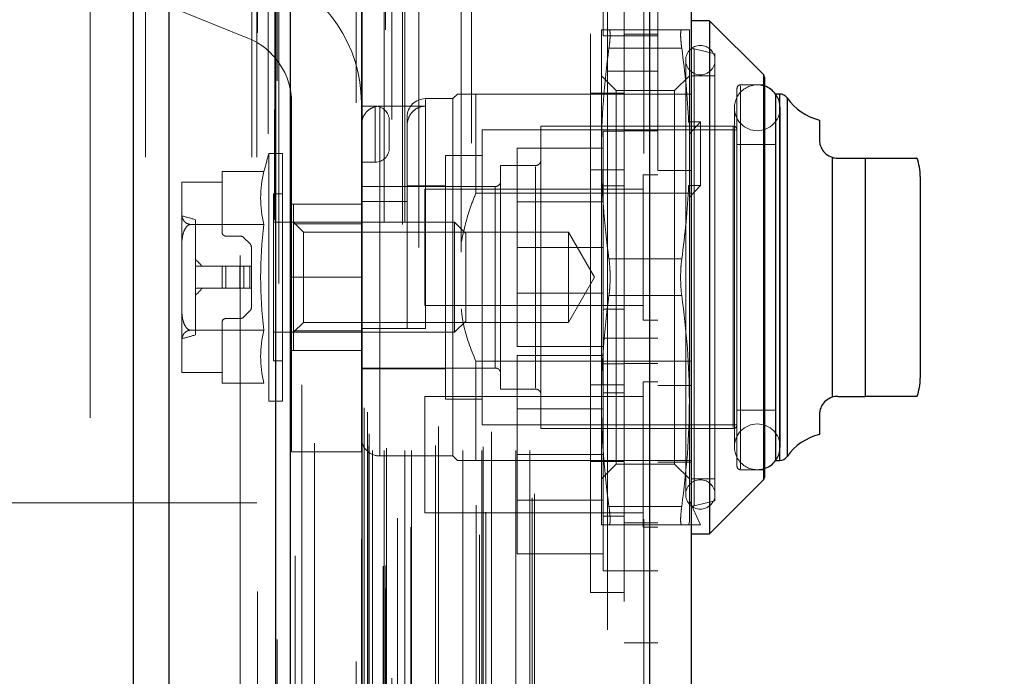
# Model space of a CAD drawing. Header units: inches. Extents: x 0.2 to 10.8, y 0.2 to 8.2.
# Tile 37 of 98: x 1.941 to 2.118, y 4.883 to 5.001. Entities that reach past the tile are written whole.
import ezdxf

# ---------------------------------------------------------------- set-up
doc = ezdxf.new("R2010")
doc.units = ezdxf.units.IN
doc.header["$MEASUREMENT"] = 0
doc.linetypes.add('HIDDEN', pattern=[0.07500000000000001, 0.05, -0.025])
doc.layers.add('DIMENSIONS', color=140, linetype='Continuous')
doc.layers.add('SLD-0', color=179, linetype='Continuous')
doc.styles.add('SLDTEXTSTYLE0', font='TXT', dxfattribs={"width": 0.7})
doc.dimstyles.new('SLDDIMSTYLE1', dxfattribs={"dimtxt": 0.0849609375, "dimasz": 0.13, "dimexe": 0, "dimexo": 0.0625, "dimgap": 0.021240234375, "dimtad": 0, "dimtih": 1, "dimtoh": 1, "dimlfac": 12, "dimrnd": 1e-09, "dimzin": 12, "dimdsep": 46, "dimtxsty": 'SLDTEXTSTYLE0', "dimsah": 1, "dimcen": 0.09, "dimadec": 0, "dimazin": 3, "dimtfac": 1, "dimtmove": 0, "dimatfit": 0, "dimfxl": 0, "dimfrac": 2, "dimtolj": 1, "dimtzin": 12, "dimarcsym": 0})

# ---------------------------------------------------------------- blocks, each defined once
blk = doc.blocks.new('_D_10')
at = {"layer": 'DIMENSIONS'}
for p, q in [((1.837879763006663, 4.881806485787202), (1.83787976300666, 5.745086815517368)), ((1.989713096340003, 5.161379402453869), (1.989713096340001, 5.745086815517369)), ((1.261862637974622, 5.620086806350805), (1.233332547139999, 5.620086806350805)), ((1.233332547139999, 5.620086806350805), (1.233332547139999, 5.485055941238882)), ((1.514331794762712, 5.620086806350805), (1.542861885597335, 5.620086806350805)), ((1.542861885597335, 5.620086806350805), (1.542861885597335, 5.485055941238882)), ((1.837879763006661, 5.620086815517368), (1.629455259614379, 5.620086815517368)), ((1.989713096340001, 5.620086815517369), (2.239713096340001, 5.620086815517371)), ((1.233332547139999, 5.485055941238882), (1.261862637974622, 5.485055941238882)), ((1.542861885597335, 5.485055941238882), (1.514331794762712, 5.485055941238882))]:
    blk.add_line(p, q, dxfattribs=at)
for points in [[(1.837879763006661, 5.620086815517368), (1.707879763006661, 5.640086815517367), (1.707879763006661, 5.600086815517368)], [(1.989713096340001, 5.620086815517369), (2.119713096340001, 5.60008681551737), (2.119713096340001, 5.640086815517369)]]:
    blk.add_solid(points, dxfattribs=at)
at = {"layer": 'DIMENSIONS', "char_height": 0.08333333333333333, "attachment_point": 1, "style": 'SLDTEXTSTYLE0'}
for s, insert in [('1.82', (1.261862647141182, 5.746529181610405)), ('46.3', (1.261862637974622, 5.592478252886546))]:
    blk.add_mtext(s, dxfattribs=dict(at, insert=insert))

msp = doc.modelspace()

# ---------------------------------------------------------------- linework, layer by layer
at = {"layer": 'SLD-0', "linetype": 'Continuous', "lineweight": 25}
for p, q in [((1.96163712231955, 3.175962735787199), (1.96163712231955, 5.121792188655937)), ((1.968001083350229, 3.175962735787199), (1.968001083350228, 5.120611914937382)), ((1.987077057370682, 3.175962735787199), (1.987077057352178, 5.111638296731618)), ((1.989713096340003, 3.175962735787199), (1.989713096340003, 5.111379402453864)), ((2.002516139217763, 5.0856752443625), (2.002516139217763, 3.202067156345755)), ((2.054037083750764, 5.076590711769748), (2.054037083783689, 3.211151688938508)), ((2.061474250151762, 5.073645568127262), (2.061474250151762, 3.214096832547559)), ((2.064755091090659, 5.000383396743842), (2.061474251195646, 5.000383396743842)), ((2.074405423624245, 4.990733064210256), (2.064755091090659, 5.000383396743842)), ((2.064755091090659, 5.000383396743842), (2.064755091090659, 4.908519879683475)), ((2.074405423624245, 4.990733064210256), (2.074405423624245, 4.918170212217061)), ((2.074597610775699, 4.990269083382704), (2.074597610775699, 4.918634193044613)), ((2.076566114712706, 4.98726003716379), (2.076566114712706, 4.921643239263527)), ((2.077306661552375, 4.98726003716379), (2.076595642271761, 4.98726003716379)), ((2.077306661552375, 4.98726003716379), (2.077306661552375, 4.921643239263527)), ((2.078652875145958, 4.98655700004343), (2.078652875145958, 4.922346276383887)), ((2.084440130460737, 4.982608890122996), (2.084440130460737, 4.979057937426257)), ((2.086730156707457, 4.975930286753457), (2.086730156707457, 4.93297298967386)), ((2.087720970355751, 4.975777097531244), (2.092642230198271, 4.975777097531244)), ((2.092642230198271, 4.975777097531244), (2.092642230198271, 4.933126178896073)), ((2.10248474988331, 4.97249625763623), (2.10248474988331, 4.936407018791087)), ((2.087720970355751, 4.933126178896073), (2.092642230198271, 4.933126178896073)), ((2.084440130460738, 4.92984533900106), (2.084440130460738, 4.926294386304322)), ((2.076595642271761, 4.921643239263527), (2.077306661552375, 4.921643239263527)), ((2.064755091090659, 4.908519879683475), (2.074405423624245, 4.918170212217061)), ((2.061474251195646, 4.908519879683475), (2.064755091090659, 4.908519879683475))]:
    msp.add_line(p, q, dxfattribs=at)
at = {"layer": 'SLD-0', "linetype": 'HIDDEN', "lineweight": 18}
for p, q in [((1.96163712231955, 5.121792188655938), (1.96163712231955, 3.175962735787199)), ((1.96163712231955, 5.121792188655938), (1.96163712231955, 3.175962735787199)), ((1.96163712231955, 3.175962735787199), (1.96163712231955, 5.121792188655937)), ((1.96375844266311, 3.175962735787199), (1.96375844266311, 5.120611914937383)), ((1.96375844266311, 3.175962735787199), (1.96375844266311, 5.120611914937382)), ((1.968001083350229, 3.175962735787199), (1.968001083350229, 5.120611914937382)), ((1.982834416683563, 3.175962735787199), (1.982834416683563, 5.111638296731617)), ((1.982834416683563, 3.175962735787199), (1.982834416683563, 5.111638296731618)), ((1.983713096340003, 3.175962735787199), (1.983713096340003, 5.111379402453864)), ((1.987077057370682, 3.175962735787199), (1.987077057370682, 5.111638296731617)), ((1.98733128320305, 3.189596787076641), (1.98733128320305, 5.098145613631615)), ((2.006741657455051, 3.198733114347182), (2.006741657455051, 5.089009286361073)), ((2.006741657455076, 3.198733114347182), (2.006741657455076, 5.089009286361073)), ((2.001474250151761, 5.0856752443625), (2.001474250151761, 3.202067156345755)), ((2.00631636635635, 3.202737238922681), (2.00631636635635, 5.085005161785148)), ((2.006825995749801, 3.20282710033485), (2.006825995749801, 5.08491530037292)), ((1.990586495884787, 3.204555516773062), (1.990586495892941, 5.083191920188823)), ((1.990586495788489, 3.204563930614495), (1.990586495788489, 5.083190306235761)), ((2.008879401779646, 3.20380176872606), (2.008879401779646, 5.083940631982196)), ((2.007887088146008, 5.082694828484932), (2.007887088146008, 3.205018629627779)), ((2.002413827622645, 5.079981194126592), (2.002413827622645, 3.207761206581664)), ((2.002440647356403, 3.207551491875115), (2.002440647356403, 5.08019090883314)), ((2.023553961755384, 3.208365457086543), (2.023553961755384, 5.079376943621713)), ((2.002892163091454, 3.208515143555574), (2.002892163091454, 5.079227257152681)), ((2.002892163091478, 3.208515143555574), (2.002892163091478, 5.079227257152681)), ((2.011277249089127, 3.209706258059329), (2.011277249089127, 5.078038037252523)), ((2.022122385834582, 5.078452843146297), (2.022122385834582, 3.209293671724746)), ((2.008910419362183, 3.211348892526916), (2.008910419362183, 5.076393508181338)), ((2.052995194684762, 5.076590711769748), (2.052995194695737, 3.211151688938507)), ((2.052995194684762, 3.211151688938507), (2.052995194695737, 5.076590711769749)), ((2.054037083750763, 3.211151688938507), (2.054037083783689, 5.076590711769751)), ((2.022969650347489, 3.213667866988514), (2.022969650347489, 5.074074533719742)), ((2.024734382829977, 3.212398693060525), (2.024734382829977, 5.075347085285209)), ((2.032986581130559, 3.214970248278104), (2.032986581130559, 5.072772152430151)), ((2.055474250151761, 5.073645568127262), (2.055474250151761, 3.21409683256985)), ((1.994023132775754, 3.215828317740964), (1.994023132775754, 5.071889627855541)), ((2.033419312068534, 3.215700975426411), (2.033419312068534, 5.072041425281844)), ((2.003563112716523, 3.224251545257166), (2.003563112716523, 5.063490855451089)), ((2.003563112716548, 3.224251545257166), (2.003563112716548, 5.063490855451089)), ((2.004406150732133, 3.223418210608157), (2.004406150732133, 5.064324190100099)), ((2.004406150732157, 3.223418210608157), (2.004406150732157, 5.064324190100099)), ((2.00647977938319, 5.064324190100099), (2.00647977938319, 3.223418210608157)), ((2.006479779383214, 3.223418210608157), (2.006479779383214, 5.064324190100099)), ((2.006896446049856, 3.223834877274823), (2.006896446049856, 5.063907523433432)), ((2.009813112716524, 5.063907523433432), (2.009813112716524, 3.223834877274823)), ((2.01022977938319, 3.223418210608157), (2.01022977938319, 5.064324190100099)), ((2.010229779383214, 5.064324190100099), (2.010229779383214, 3.223418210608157)), ((2.011402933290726, 3.223418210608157), (2.011402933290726, 5.064324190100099)), ((2.015701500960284, 3.224334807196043), (2.015701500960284, 5.06344901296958)), ((2.020573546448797, 3.223418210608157), (2.020573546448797, 5.064324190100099)), ((2.024018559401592, 3.223418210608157), (2.024018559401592, 5.064324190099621)), ((2.024230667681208, 3.224082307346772), (2.024230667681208, 5.06366303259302)), ((2.030053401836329, 3.223418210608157), (2.030053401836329, 5.064324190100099)), ((2.0325859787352, 3.223418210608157), (2.0325859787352, 5.064324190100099)), ((2.032585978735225, 3.223418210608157), (2.032585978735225, 5.064324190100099)), ((2.00380758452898, 3.226412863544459), (2.00380758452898, 5.061329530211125)), ((2.016248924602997, 3.227713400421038), (2.016248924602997, 5.060029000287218)), ((2.016248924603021, 3.227713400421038), (2.016248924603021, 5.060029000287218)), ((2.02574515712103, 3.226784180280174), (2.02574515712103, 5.060958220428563)), ((2.046474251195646, 4.991329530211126), (2.046474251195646, 5.061329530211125)), ((2.012693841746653, 5.059758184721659), (2.012693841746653, 3.227969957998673)), ((2.020304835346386, 5.058928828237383), (2.020304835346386, 3.228814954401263)), ((2.002945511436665, 3.231104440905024), (2.002945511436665, 5.056637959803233)), ((2.002945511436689, 3.231104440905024), (2.002945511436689, 5.056637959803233)), ((2.00349272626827, 3.23033139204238), (2.00349272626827, 5.057411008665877)), ((2.003492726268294, 3.23033139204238), (2.003492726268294, 5.057411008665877)), ((1.987619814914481, 5.053326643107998), (1.987619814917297, 3.234429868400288)), ((1.991753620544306, 3.235194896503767), (1.991753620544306, 5.052547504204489)), ((2.049474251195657, 5.045260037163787), (2.049474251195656, 4.991329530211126)), ((2.04572425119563, 5.039343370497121), (2.04572425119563, 4.997676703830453)), ((1.95387976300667, 5.029296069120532), (1.95387976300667, 4.712087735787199)), ((1.980713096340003, 3.258379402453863), (1.980713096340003, 5.029296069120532)), ((1.980713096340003, 3.258379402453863), (1.980713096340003, 5.029296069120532)), ((1.980713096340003, 3.258379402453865), (1.980713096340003, 5.029296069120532)), ((1.980713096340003, 3.258379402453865), (1.980713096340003, 5.029296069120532)), ((2.043474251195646, 4.898034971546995), (2.043474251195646, 5.010868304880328)), ((1.959712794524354, 5.006344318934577), (1.982105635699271, 4.997288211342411)), ((2.045398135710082, 4.998742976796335), (2.045398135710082, 4.976597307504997)), ((2.059788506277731, 4.998742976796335), (2.046755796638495, 4.998742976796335)), ((2.061146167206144, 4.998742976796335), (2.061146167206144, 4.982035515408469)), ((2.04572425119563, 4.997676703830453), (2.04947425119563, 4.997676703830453)), ((2.055474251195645, 4.998010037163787), (2.049474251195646, 4.998010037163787)), ((2.049474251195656, 4.997676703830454), (2.055474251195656, 4.997676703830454)), ((2.059788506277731, 4.995462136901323), (2.046755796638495, 4.995462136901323)), ((2.059788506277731, 4.995462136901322), (2.046755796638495, 4.995462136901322)), ((2.065739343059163, 4.994477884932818), (2.061982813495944, 4.995345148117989)), ((2.061982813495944, 4.913594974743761), (2.061982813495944, 4.995308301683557)), ((2.060489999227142, 4.993329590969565), (2.060489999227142, 4.915573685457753)), ((2.065739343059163, 4.994477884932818), (2.065739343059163, 4.914425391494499)), ((2.046474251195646, 3.296412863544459), (2.046474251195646, 4.991329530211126)), ((2.046474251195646, 4.991329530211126), (2.055474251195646, 4.991329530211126)), ((2.046474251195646, 3.296412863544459), (2.046474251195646, 4.991329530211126)), ((2.046474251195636, 4.991329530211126), (2.046474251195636, 3.296412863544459)), ((2.046474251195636, 4.991329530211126), (2.046474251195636, 3.296412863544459)), ((2.049474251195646, 3.296412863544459), (2.049474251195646, 4.991329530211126)), ((2.048062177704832, 4.987876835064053), (2.045398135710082, 4.990540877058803)), ((2.061146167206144, 4.990540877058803), (2.058482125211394, 4.987876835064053)), ((2.065739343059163, 4.990540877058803), (2.061474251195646, 4.990540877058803)), ((2.074405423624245, 4.954451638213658), (2.074405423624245, 4.990733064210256)), ((2.048062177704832, 4.987876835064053), (2.048062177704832, 4.971164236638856)), ((2.058482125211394, 4.987876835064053), (2.048062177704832, 4.987876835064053)), ((2.058482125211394, 4.987876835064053), (2.058482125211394, 4.971164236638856)), ((2.069676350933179, 4.988244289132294), (2.069676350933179, 4.920658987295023)), ((2.074597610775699, 4.988900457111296), (2.070332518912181, 4.988900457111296)), ((2.070332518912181, 4.920149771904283), (2.070332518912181, 4.988753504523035)), ((2.018823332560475, 4.986439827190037), (2.013902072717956, 4.986439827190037)), ((2.013902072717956, 4.945265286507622), (2.013902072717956, 4.98629400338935)), ((2.019643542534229, 4.98726003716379), (2.018823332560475, 4.986439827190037)), ((2.018823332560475, 4.986439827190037), (2.018823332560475, 4.922463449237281)), ((2.022924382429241, 4.98726003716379), (2.022924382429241, 4.969486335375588)), ((2.022924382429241, 4.98726003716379), (2.055474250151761, 4.98726003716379)), ((2.043474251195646, 4.987409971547), (2.049474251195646, 4.987409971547)), ((2.055474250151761, 4.987260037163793), (2.061474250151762, 4.987260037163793)), ((2.076595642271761, 4.98726003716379), (2.076566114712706, 4.98726003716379)), ((2.077306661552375, 4.954451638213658), (2.077306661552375, 4.98726003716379)), ((2.078652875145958, 4.954451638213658), (2.078652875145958, 4.98655700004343)), ((1.98991913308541, 4.985699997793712), (1.98991913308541, 4.954449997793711)), ((2.002419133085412, 4.954449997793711), (2.00241913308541, 4.985699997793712)), ((2.004919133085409, 4.985074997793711), (2.00241913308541, 4.985074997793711)), ((2.004919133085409, 4.975074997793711), (2.004919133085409, 4.985074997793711)), ((2.004919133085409, 4.985074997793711), (2.004919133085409, 4.975074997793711)), ((2.005699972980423, 4.98509238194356), (2.005699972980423, 4.92261411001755)), ((2.005699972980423, 4.98509238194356), (2.013902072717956, 4.98509238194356)), ((2.069213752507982, 4.98479940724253), (2.069213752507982, 4.924103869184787)), ((2.077415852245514, 4.924103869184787), (2.077415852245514, 4.98479940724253)), ((2.00741913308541, 4.977574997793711), (2.00741913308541, 4.982574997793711)), ((2.010621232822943, 4.983158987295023), (2.010621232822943, 4.981649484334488)), ((2.010621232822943, 4.981649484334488), (2.010621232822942, 4.968042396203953)), ((2.024072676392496, 4.980862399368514), (2.024072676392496, 4.928040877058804)), ((2.069676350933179, 4.980862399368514), (2.024072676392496, 4.980862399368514)), ((2.034571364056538, 4.981518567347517), (2.034571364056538, 4.9273847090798)), ((2.069020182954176, 4.981518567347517), (2.034571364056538, 4.981518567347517)), ((2.045724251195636, 4.980635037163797), (2.045724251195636, 4.959801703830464)), ((2.049474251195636, 4.980635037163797), (2.045724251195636, 4.980635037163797)), ((2.055474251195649, 4.980676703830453), (2.049474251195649, 4.980676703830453)), ((2.063114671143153, 4.982279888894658), (2.061016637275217, 4.982279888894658)), ((2.061016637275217, 4.982279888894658), (2.061146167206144, 4.982035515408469)), ((2.061146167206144, 4.980147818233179), (2.063114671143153, 4.982279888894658)), ((2.061146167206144, 4.982035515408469), (2.061146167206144, 4.980147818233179)), ((2.063114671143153, 4.982279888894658), (2.063114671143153, 4.970914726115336)), ((2.069020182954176, 4.927532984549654), (2.069020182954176, 4.981370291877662)), ((2.061146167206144, 4.970670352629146), (2.061146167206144, 4.980147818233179)), ((2.045724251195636, 4.977551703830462), (2.030307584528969, 4.977551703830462)), ((2.030307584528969, 4.977551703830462), (2.030307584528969, 4.959801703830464)), ((2.076566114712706, 4.978237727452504), (2.069676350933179, 4.978237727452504)), ((1.985869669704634, 4.976597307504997), (1.985869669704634, 4.932305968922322)), ((1.988311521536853, 4.976597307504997), (1.985869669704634, 4.976597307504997)), ((1.988311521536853, 4.976597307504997), (1.988311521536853, 4.93230596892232)), ((2.01751099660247, 4.976269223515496), (2.01751099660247, 4.932634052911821)), ((2.024072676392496, 4.976269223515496), (2.01751099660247, 4.976269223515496)), ((2.045398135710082, 4.976597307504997), (2.045398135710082, 4.932305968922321)), ((2.086730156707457, 4.93297298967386), (2.086730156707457, 4.975930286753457)), ((2.092642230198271, 4.933126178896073), (2.092642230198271, 4.975777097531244)), ((2.004919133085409, 4.975074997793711), (2.00241913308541, 4.975074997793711)), ((2.027353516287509, 4.974464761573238), (2.027353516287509, 4.934438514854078)), ((2.033587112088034, 4.974464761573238), (2.027353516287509, 4.974464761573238)), ((2.033587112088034, 4.934584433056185), (2.033587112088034, 4.974318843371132)), ((2.043474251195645, 4.973701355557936), (2.049474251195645, 4.973701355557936)), ((2.055474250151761, 4.973551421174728), (2.061474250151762, 4.973551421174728)), ((1.97748474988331, 4.973393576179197), (1.97748474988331, 4.971499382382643)), ((1.984980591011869, 4.973393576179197), (1.97748474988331, 4.973393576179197)), ((2.052870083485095, 4.972822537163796), (2.052870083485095, 4.959801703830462)), ((2.055474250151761, 4.972822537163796), (2.052870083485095, 4.972822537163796)), ((1.970266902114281, 4.971440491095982), (1.970266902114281, 4.971409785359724)), ((1.970266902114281, 4.971409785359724), (1.970266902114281, 4.965906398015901)), ((1.97748474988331, 4.971499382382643), (1.970267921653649, 4.971499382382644)), ((1.97748474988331, 4.971499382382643), (1.97748474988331, 4.962489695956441)), ((2.026369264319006, 4.970691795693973), (2.00241913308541, 4.970691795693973)), ((2.01751099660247, 4.970855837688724), (2.010621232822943, 4.970855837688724)), ((2.013807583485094, 4.97021837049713), (2.013807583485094, 4.959801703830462)), ((2.052870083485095, 4.97021837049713), (2.013807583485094, 4.97021837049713)), ((2.026369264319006, 4.938249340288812), (2.026369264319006, 4.970653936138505)), ((2.049474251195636, 4.970843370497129), (2.045724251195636, 4.970843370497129)), ((2.048062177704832, 4.971164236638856), (2.048062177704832, 4.921026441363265)), ((2.058482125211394, 4.971164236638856), (2.058482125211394, 4.921026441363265)), ((2.061016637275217, 4.970914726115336), (2.061146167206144, 4.970670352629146)), ((2.063114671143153, 4.970914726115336), (2.061016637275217, 4.970914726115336)), ((2.061146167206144, 4.968782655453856), (2.063114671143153, 4.970914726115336)), ((2.061146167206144, 4.970670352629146), (2.061146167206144, 4.932305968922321)), ((1.986671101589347, 4.969379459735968), (1.986671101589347, 4.939523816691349)), ((1.988311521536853, 4.969379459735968), (1.986671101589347, 4.969379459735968)), ((2.022924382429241, 4.969486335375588), (2.061474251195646, 4.969486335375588)), ((2.00241913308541, 4.967574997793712), (1.98991913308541, 4.967574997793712)), ((1.990280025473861, 4.967574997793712), (1.990280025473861, 4.964018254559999)), ((2.00241913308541, 4.968042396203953), (2.010621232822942, 4.968042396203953)), ((2.010621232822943, 4.945265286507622), (2.010621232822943, 4.968042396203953)), ((2.045724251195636, 4.967964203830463), (2.030307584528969, 4.967964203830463)), ((1.970266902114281, 4.965906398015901), (1.970266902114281, 4.959955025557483)), ((1.972727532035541, 4.964769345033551), (1.972727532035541, 4.944133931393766)), ((1.984980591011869, 4.963922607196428), (1.97184385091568, 4.963922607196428)), ((2.019107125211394, 4.964294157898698), (1.986671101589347, 4.964294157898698)), ((1.992056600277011, 4.962517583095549), (1.990280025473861, 4.964294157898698)), ((1.990280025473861, 4.964018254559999), (2.00241913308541, 4.964018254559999)), ((1.990280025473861, 4.964018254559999), (1.990280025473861, 4.944885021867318)), ((2.019107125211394, 4.964294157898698), (2.019107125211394, 4.94460911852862)), ((2.021119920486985, 4.962281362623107), (2.019107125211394, 4.964294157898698)), ((1.978140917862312, 4.961833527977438), (1.980685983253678, 4.961833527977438)), ((1.981381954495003, 4.961545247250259), (1.982445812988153, 4.960481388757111)), ((1.992056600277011, 4.962517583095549), (1.992056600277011, 4.954451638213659)), ((2.039489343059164, 4.962517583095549), (1.992056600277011, 4.962517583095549)), ((2.021119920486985, 4.962281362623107), (2.021119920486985, 4.94662191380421)), ((2.039489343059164, 4.962517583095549), (2.039489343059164, 4.946385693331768)), ((2.044146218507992, 4.954451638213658), (2.039489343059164, 4.962517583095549)), ((1.970266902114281, 4.959955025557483), (1.970266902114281, 4.948948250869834)), ((1.982734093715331, 4.959785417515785), (1.982734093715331, 4.956420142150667)), ((2.013807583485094, 4.959801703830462), (2.013807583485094, 4.949385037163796)), ((2.045724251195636, 4.959801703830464), (2.030307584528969, 4.959801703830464)), ((2.030307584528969, 4.959801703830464), (2.030307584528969, 4.942051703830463)), ((2.045724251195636, 4.959801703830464), (2.045724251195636, 4.94355170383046)), ((2.052870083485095, 4.959801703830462), (2.052870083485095, 4.94678087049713)), ((2.059788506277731, 4.957732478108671), (2.046755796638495, 4.957732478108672)), ((2.059788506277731, 4.957732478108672), (2.046755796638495, 4.957732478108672)), ((1.972727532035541, 4.956420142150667), (1.97748474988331, 4.956420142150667)), ((1.97748474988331, 4.95248313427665), (1.97748474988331, 4.956420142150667)), ((1.97748474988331, 4.956420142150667), (1.978140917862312, 4.956420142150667)), ((1.978140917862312, 4.95248313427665), (1.978140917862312, 4.956420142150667)), ((1.978140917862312, 4.956420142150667), (1.980685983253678, 4.956420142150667)), ((1.978140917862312, 4.95248313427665), (1.978140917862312, 4.956420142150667)), ((1.980685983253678, 4.95248313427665), (1.980685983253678, 4.956420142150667)), ((1.980685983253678, 4.956420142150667), (1.981381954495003, 4.956420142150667)), ((1.980685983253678, 4.95248313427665), (1.980685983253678, 4.956420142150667)), ((1.981381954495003, 4.95248313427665), (1.981381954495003, 4.956420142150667)), ((1.981381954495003, 4.956420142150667), (1.982445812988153, 4.956420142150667)), ((1.981381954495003, 4.95248313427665), (1.981381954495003, 4.956420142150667)), ((1.982445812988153, 4.95248313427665), (1.982445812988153, 4.956420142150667)), ((1.982445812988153, 4.956420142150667), (1.982734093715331, 4.956420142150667)), ((1.982445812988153, 4.95248313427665), (1.982445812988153, 4.956420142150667)), ((1.982734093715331, 4.95248313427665), (1.982734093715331, 4.956420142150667)), ((2.002419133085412, 4.954449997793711), (1.98991913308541, 4.954449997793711)), ((2.002419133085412, 4.95444999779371), (1.98991913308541, 4.95444999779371)), ((1.98991913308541, 4.954449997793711), (1.98991913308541, 4.923199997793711)), ((1.992056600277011, 4.954451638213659), (1.992056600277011, 4.946385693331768)), ((2.002419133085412, 4.954449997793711), (2.00241913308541, 4.923199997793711)), ((2.039489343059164, 4.946385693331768), (2.044146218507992, 4.954451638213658)), ((2.074405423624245, 4.918170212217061), (2.074405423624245, 4.954451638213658)), ((2.077306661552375, 4.921643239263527), (2.077306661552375, 4.954451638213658)), ((2.078652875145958, 4.922346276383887), (2.078652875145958, 4.954451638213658)), ((1.972727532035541, 4.95248313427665), (1.97748474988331, 4.95248313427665)), ((1.97748474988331, 4.95248313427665), (1.978140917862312, 4.95248313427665)), ((1.978140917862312, 4.95248313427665), (1.980685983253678, 4.95248313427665)), ((1.980685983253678, 4.95248313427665), (1.981381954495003, 4.95248313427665)), ((1.981381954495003, 4.95248313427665), (1.982445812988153, 4.95248313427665)), ((1.982445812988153, 4.95248313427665), (1.982734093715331, 4.95248313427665)), ((1.982734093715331, 4.95248313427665), (1.982734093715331, 4.949117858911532)), ((2.030307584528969, 4.951639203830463), (2.045724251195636, 4.951639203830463)), ((2.059788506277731, 4.951170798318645), (2.046755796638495, 4.951170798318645)), ((2.059788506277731, 4.951170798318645), (2.046755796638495, 4.951170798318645)), ((1.970266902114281, 4.948948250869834), (1.970266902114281, 4.942996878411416)), ((2.013807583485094, 4.949385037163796), (2.052870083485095, 4.949385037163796)), ((1.980685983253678, 4.947069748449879), (1.978140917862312, 4.947069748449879)), ((1.982445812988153, 4.948421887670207), (1.981381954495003, 4.947358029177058)), ((2.045724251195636, 4.948760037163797), (2.049474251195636, 4.948760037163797)), ((1.97748474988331, 4.946413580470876), (1.97748474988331, 4.937403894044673)), ((1.990280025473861, 4.94460911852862), (1.992056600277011, 4.946385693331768)), ((1.992056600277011, 4.946385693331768), (2.039489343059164, 4.946385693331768)), ((2.019107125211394, 4.94460911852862), (2.021119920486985, 4.94662191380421)), ((2.052870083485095, 4.94678087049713), (2.055474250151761, 4.94678087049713)), ((1.984980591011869, 4.94498066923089), (1.971843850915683, 4.94498066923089)), ((1.986671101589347, 4.94460911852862), (2.019107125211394, 4.94460911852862)), ((1.990280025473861, 4.944885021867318), (1.990280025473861, 4.941328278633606)), ((1.990280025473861, 4.944885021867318), (2.00241913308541, 4.944885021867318)), ((2.00241913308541, 4.945265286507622), (2.010621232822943, 4.945265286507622)), ((2.04572425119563, 4.94355170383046), (2.04572425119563, 4.901885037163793)), ((2.04947425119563, 4.94355170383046), (2.04572425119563, 4.94355170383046)), ((2.055474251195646, 4.943551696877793), (2.049474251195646, 4.943551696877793)), ((1.970266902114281, 4.942996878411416), (1.970266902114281, 4.937493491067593)), ((2.045724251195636, 4.942051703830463), (2.030307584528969, 4.942051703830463)), ((2.00241913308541, 4.941324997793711), (1.98991913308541, 4.941324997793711)), ((1.990280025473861, 4.941328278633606), (2.00241913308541, 4.941328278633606)), ((2.045724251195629, 4.940468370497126), (2.030307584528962, 4.940468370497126)), ((2.030307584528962, 4.940468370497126), (2.030307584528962, 4.922718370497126)), ((1.986671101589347, 4.939523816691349), (1.988311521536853, 4.939523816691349)), ((2.022924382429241, 4.93941694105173), (2.022924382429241, 4.921643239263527)), ((2.022924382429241, 4.93941694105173), (2.061474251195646, 4.93941694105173)), ((2.045724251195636, 4.93896837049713), (2.049474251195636, 4.93896837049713)), ((2.049474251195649, 4.939010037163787), (2.055474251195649, 4.939010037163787)), ((1.970266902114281, 4.937493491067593), (1.970266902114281, 4.937462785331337)), ((1.970267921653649, 4.937403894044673), (1.97748474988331, 4.937403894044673)), ((1.97748474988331, 4.937403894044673), (1.97748474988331, 4.93550970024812)), ((2.00241913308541, 4.938211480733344), (2.026369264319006, 4.938211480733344)), ((2.00241913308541, 4.938047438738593), (2.01751099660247, 4.938047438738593)), ((1.98498059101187, 4.93550970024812), (1.97748474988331, 4.93550970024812)), ((2.043474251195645, 4.935201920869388), (2.049474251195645, 4.935201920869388)), ((2.052870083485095, 4.93573920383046), (2.052870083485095, 4.909697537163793)), ((2.055474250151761, 4.93573920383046), (2.052870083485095, 4.93573920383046)), ((2.055474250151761, 4.935051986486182), (2.061474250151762, 4.935051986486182)), ((2.013807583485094, 4.933135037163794), (2.013807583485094, 4.91230170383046)), ((2.052870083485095, 4.933135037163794), (2.013807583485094, 4.933135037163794)), ((2.027353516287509, 4.934438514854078), (2.033587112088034, 4.934438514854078)), ((2.04947425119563, 4.933760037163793), (2.04572425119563, 4.933760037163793)), ((1.985869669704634, 4.93230596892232), (1.988311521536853, 4.93230596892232)), ((2.01751099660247, 4.932634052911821), (2.024072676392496, 4.932634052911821)), ((2.045398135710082, 4.932305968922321), (2.045398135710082, 4.910160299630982)), ((2.061146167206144, 4.932305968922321), (2.061146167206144, 4.910649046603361)), ((2.04572425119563, 4.930880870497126), (2.030307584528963, 4.930880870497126)), ((2.069676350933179, 4.930665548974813), (2.076566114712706, 4.930665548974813)), ((2.024072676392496, 4.928040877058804), (2.069676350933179, 4.928040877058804)), ((2.034571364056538, 4.9273847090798), (2.069020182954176, 4.9273847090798)), ((1.98991913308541, 4.923199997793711), (2.002419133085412, 4.923199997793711)), ((2.005699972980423, 4.922463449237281), (2.018823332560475, 4.922463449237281)), ((2.018823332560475, 4.922463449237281), (2.019643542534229, 4.921643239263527)), ((2.045724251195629, 4.922718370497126), (2.030307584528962, 4.922718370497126)), ((2.030307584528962, 4.922718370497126), (2.030307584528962, 4.904968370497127)), ((2.022924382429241, 4.921643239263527), (2.061474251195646, 4.921643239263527)), ((2.043474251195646, 4.921493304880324), (2.049474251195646, 4.921493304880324)), ((2.045398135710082, 4.918362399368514), (2.048062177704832, 4.921026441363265)), ((2.048062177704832, 4.921026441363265), (2.058482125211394, 4.921026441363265)), ((2.055474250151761, 4.921343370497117), (2.061474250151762, 4.921343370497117)), ((2.058482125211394, 4.921026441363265), (2.061146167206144, 4.918362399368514)), ((2.076566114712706, 4.921643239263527), (2.076595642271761, 4.921643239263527)), ((2.070332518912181, 4.920002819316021), (2.074597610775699, 4.920002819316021)), ((2.061474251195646, 4.918362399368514), (2.065739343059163, 4.918362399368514)), ((1.89250476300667, 4.914046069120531), (1.94712976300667, 4.914046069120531)), ((1.94712976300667, 4.362212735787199), (1.94712976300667, 4.914046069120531)), ((1.94712976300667, 4.362212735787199), (1.94712976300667, 4.914046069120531)), ((1.94712976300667, 4.914046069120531), (1.950129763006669, 4.914046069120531)), ((1.950129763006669, 4.362212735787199), (1.950129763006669, 4.914046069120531)), ((1.950129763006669, 4.914046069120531), (1.95912976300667, 4.914046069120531)), ((1.95612976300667, 4.362212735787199), (1.95612976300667, 4.914046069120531)), ((1.95912976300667, 4.362212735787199), (1.95912976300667, 4.914046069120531)), ((1.95912976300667, 4.914046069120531), (1.983713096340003, 4.914046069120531)), ((1.95912976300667, 4.362212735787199), (1.95912976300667, 4.914046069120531)), ((2.030307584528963, 4.914555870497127), (2.04572425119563, 4.914555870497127)), ((2.063114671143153, 4.910160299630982), (2.061146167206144, 4.914424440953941)), ((2.061982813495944, 4.913558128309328), (2.065739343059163, 4.914425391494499)), ((2.013807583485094, 4.91230170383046), (2.052870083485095, 4.91230170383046)), ((2.059788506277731, 4.913441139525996), (2.046755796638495, 4.913441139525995)), ((2.059788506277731, 4.913441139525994), (2.046755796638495, 4.913441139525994)), ((2.04572425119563, 4.91167670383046), (2.04947425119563, 4.91167670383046)), ((2.059788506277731, 4.910160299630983), (2.046755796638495, 4.910160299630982)), ((2.049474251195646, 4.910510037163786), (2.055474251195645, 4.910510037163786)), ((2.061016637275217, 4.910160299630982), (2.061146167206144, 4.910649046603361)), ((2.061016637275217, 4.910160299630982), (2.063114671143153, 4.910160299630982)), ((2.052870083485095, 4.909697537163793), (2.055474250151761, 4.909697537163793)), ((2.045724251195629, 4.904968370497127), (2.030307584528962, 4.904968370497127)), ((2.04572425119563, 4.901885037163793), (2.04947425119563, 4.901885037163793)), ((2.049474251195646, 4.901885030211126), (2.055474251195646, 4.901885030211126)), ((2.043474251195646, 4.898034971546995), (2.049474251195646, 4.898034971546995)), ((2.049474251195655, 4.889010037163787), (2.055474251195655, 4.889010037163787))]:
    msp.add_line(p, q, dxfattribs=at)
at = {"layer": 'SLD-0', "linetype": 'HIDDEN', "lineweight": 18, "flags": 128}
for points in [[(1.983824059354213, 5.098202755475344), (1.983823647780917, 4.15896709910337), (1.983824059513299, 3.1895398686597)], [(1.985723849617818, 5.080161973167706), (1.98572372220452, 4.15896709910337), (1.985723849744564, 3.207582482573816)], [(1.9940231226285, 3.215829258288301), (1.994022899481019, 4.066633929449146), (1.994023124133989, 5.071913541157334)], [(1.986894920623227, 5.064705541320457), (1.986894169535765, 4.15896709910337), (1.986894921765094, 3.223054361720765)], [(1.986894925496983, 5.064704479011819), (1.98689428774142, 4.182483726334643), (1.986894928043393, 3.223037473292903)], [(1.994010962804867, 3.224741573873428), (1.994011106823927, 4.12875704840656), (1.994010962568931, 5.062999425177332)], [(2.077415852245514, 4.98479940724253), (2.07710367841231, 4.98636881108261), (2.076595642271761, 4.98726003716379)], [(2.076595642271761, 4.921643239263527), (2.07710367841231, 4.922534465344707), (2.077415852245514, 4.924103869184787)]]:
    msp.add_lwpolyline(points, dxfattribs=at)
at = {"layer": 'SLD-0', "linetype": 'HIDDEN', "lineweight": 18}
for centre, radius, start, end in [((1.97741913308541, 4.985699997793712), 0.02500000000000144, 0, 67.98061864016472), ((1.97741913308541, 4.985699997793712), 0.01249999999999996, 0, 67.9806186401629), ((2.063114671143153, 4.993329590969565), 0.00262467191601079, 0, 180), ((2.062130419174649, 4.995984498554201), 0.0006561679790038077, 180, 256.9999999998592), ((2.063114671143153, 4.993329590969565), 0.00262467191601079, 180, 0), ((2.073314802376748, 4.98479940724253), 0.004101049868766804, 71.77194722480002, 180), ((2.070332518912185, 4.98824428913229), 0.0006561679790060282, 90.00000000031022, 179.9999999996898), ((2.013902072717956, 4.983158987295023), 0.003280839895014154, 90, 180), ((2.004919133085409, 4.982574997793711), 0.002500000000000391, 0, 90), ((2.073314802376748, 4.98479940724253), 0.004101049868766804, 180, 0), ((2.069020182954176, 4.980862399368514), 0.0006561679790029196, 0, 90), ((2.004919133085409, 4.977574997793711), 0.002500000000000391, 270.0000000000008, 0), ((2.059453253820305, 4.95445163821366), 0.07684383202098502, 163.2503397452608, 165.7295548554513), ((2.033587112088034, 4.975449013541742), 0.0009842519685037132, 270.0000000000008, 5.170309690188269e-11), ((2.003411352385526, 4.968658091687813), 0.0190293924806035, 165.5904657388, 194.4095342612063), ((1.974141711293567, 4.971410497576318), 0.003874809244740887, 178.6855685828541, 180.0105313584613), ((1.971968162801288, 4.971440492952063), 0.001701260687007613, 178.0163004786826, 180.0000625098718), ((1.974141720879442, 4.971410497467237), 0.003874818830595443, 178.6855702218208, 180.0105297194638), ((2.026369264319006, 4.971676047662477), 0.0009842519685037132, 270.0000000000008, 0), ((1.498038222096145, 3.268248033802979), 1.761679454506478, 74.36829725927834, 74.45138207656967), ((2.059453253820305, 4.95445163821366), 0.07507247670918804, 172.7523851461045, 187.247614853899), ((1.978140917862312, 4.962489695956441), 0.0006561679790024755, 180, 270.0000000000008), ((1.980685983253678, 4.960849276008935), 0.0009842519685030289, 44.9999999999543, 90), ((1.981749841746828, 4.959785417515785), 0.000984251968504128, 0, 45.00000000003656), ((1.981749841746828, 4.949117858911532), 0.0009842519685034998, 315.0000000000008, 0), ((1.978140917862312, 4.946413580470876), 0.0006561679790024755, 90, 180), ((1.980685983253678, 4.948054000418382), 0.0009842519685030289, 270.0000000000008, 315.0000000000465), ((1.498038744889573, 6.640653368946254), 1.761677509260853, 285.5486178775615, 285.6317027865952), ((2.003411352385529, 4.940245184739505), 0.01902939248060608, 165.5904657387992, 194.4095342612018), ((1.974141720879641, 4.937492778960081), 0.003874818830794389, 179.9894702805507, 181.3144297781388), ((1.974141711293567, 4.937492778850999), 0.003874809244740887, 179.9894686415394, 181.3144314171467), ((1.97196817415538, 4.937462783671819), 0.001701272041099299, 179.9999441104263, 181.9836929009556), ((2.026369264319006, 4.93722722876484), 0.0009842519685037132, 0, 90), ((2.033587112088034, 4.933454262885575), 0.0009842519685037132, 359.9999999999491, 90), ((2.069020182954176, 4.928040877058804), 0.0006561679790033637, 270.0000000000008, 0), ((2.073314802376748, 4.924103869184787), 0.004101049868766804, 0, 180), ((2.005699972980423, 4.925744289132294), 0.003280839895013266, 180, 270.0000000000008), ((2.073314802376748, 4.924103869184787), 0.004101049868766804, 180, 288.2280527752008), ((2.070332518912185, 4.920658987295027), 0.0006561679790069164, 180.0000000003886, 269.9999999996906), ((2.063114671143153, 4.915573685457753), 0.00262467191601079, 0, 180), ((2.063114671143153, 4.915573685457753), 0.00262467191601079, 180, 0), ((2.062130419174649, 4.912918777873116), 0.0006561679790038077, 103.0000000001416, 179.9999999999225)]:
    msp.add_arc(centre, radius, start, end, dxfattribs=at)
at = {"layer": 'SLD-0', "linetype": 'Continuous', "lineweight": 25}
for centre, radius, start, end in [((2.07394144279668, 4.990269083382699), 0.0006561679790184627, 4.653278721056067e-10, 44.99999999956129), ((2.073314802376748, 4.98479940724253), 0.00410104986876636, 36.86989764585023, 71.77194722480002), ((2.077306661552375, 4.985619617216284), 0.001640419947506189, 34.84990457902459, 90.0000000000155), ((2.086730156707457, 4.992181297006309), 0.00984251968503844, 214.849904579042, 256.5458794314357), ((2.092642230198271, 4.97249625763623), 0.009842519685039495, 0, 19.60811917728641), ((2.092642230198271, 4.936407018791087), 0.009842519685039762, 340.2500112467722, 0), ((2.086730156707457, 4.916721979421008), 0.009842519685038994, 103.4541205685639, 145.1500954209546), ((2.073314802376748, 4.924103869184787), 0.00410104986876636, 288.2280527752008, 323.1301023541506), ((2.077306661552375, 4.923283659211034), 0.001640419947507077, 269.9999999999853, 325.1500954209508), ((2.07394144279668, 4.918634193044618), 0.0006561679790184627, 315.0000000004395, 359.9999999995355)]:
    msp.add_arc(centre, radius, start, end, dxfattribs=at)
at = {"layer": 'SLD-0', "linetype": 'HIDDEN', "lineweight": 18}
for points in [[(2.045398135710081, 4.998742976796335), (2.045398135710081, 4.998742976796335), (2.045900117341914, 4.998742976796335), (2.046755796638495, 4.998742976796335)], [(2.059788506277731, 4.998742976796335), (2.060644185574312, 4.998742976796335), (2.061146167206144, 4.998742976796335), (2.061146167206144, 4.998742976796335)], [(2.046755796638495, 4.995462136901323), (2.045900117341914, 4.989195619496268), (2.045398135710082, 4.982910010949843), (2.045398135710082, 4.976597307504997)], [(2.059788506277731, 4.995462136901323), (2.060386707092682, 4.991081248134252), (2.06081673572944, 4.986688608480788), (2.061016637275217, 4.982279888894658)], [(2.045398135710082, 4.976597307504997), (2.045398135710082, 4.970284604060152), (2.045900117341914, 4.963998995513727), (2.046755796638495, 4.957732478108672)], [(2.061016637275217, 4.970914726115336), (2.06081673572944, 4.966506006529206), (2.060386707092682, 4.962113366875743), (2.059788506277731, 4.957732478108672)], [(1.973892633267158, 4.956420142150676), (1.973540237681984, 4.9568633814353), (1.973141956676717, 4.957263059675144), (1.972727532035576, 4.957647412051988)], [(1.972727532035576, 4.95125586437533), (1.973141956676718, 4.951640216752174), (1.973540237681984, 4.952039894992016), (1.973892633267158, 4.952483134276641)], [(2.046755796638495, 4.951170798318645), (2.045900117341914, 4.944904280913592), (2.045398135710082, 4.938618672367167), (2.045398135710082, 4.932305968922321)], [(2.061146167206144, 4.932305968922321), (2.061146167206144, 4.938618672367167), (2.060644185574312, 4.944904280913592), (2.059788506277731, 4.951170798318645)], [(2.045398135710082, 4.932305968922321), (2.045398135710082, 4.925993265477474), (2.045900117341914, 4.919707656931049), (2.046755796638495, 4.913441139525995)], [(2.059788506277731, 4.913441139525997), (2.060644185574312, 4.91970765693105), (2.061146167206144, 4.925993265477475), (2.061146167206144, 4.932305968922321)], [(2.046755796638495, 4.910160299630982), (2.045900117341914, 4.910160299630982), (2.045398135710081, 4.910160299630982), (2.045398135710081, 4.910160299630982)], [(2.061016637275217, 4.910160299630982), (2.06081673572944, 4.910160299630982), (2.060386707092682, 4.910160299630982), (2.059788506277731, 4.910160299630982)]]:
    msp.add_open_spline(points, degree=3, dxfattribs=at)
for points, knots in [([(2.046755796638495, 4.998742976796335), (2.046823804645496, 4.998742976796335), (2.046874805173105, 4.99866864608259), (2.04694434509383, 4.99837318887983), (2.046962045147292, 4.998150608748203), (2.046962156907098, 4.997579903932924), (2.04694439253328, 4.997223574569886), (2.046875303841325, 4.996416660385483), (2.046823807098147, 4.995960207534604), (2.046755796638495, 4.995462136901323)], [0, 0, 0, 0, 0.25, 0.25, 0.5, 0.5, 0.75, 0.75, 1, 1, 1, 1]), ([(2.059788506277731, 4.995462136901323), (2.05972049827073, 4.995960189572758), (2.05966949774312, 4.996411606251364), (2.059599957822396, 4.99722225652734), (2.059582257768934, 4.997576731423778), (2.059582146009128, 4.99814826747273), (2.059599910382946, 4.998372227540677), (2.059668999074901, 4.998667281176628), (2.059720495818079, 4.998742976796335), (2.059788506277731, 4.998742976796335)], [0, 0, 0, 0, 0.25, 0.25, 0.5, 0.5, 0.75, 0.75, 1, 1, 1, 1]), ([(2.022924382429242, 4.98726003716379), (2.022121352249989, 4.98726003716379), (2.020490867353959, 4.98726003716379), (2.019488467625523, 4.987260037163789), (2.019707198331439, 4.98726003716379), (2.019736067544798, 4.98726003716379)], [0, 0, 0, 0, 0.4572276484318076, 0.9283620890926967, 1, 1, 1, 1]), ([(2.005699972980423, 4.98509238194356), (2.005255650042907, 4.98509238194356), (2.004819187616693, 4.984998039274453), (2.004015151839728, 4.984641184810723), (2.003649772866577, 4.984377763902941), (2.003052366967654, 4.983736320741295), (2.002815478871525, 4.983353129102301), (2.002500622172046, 4.982534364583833), (2.00241913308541, 4.98209323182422), (2.00241913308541, 4.981649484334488)], [0, 0, 0, 0, 0.25, 0.25, 0.5, 0.5, 0.75, 0.75, 1, 1, 1, 1]), ([(2.013902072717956, 4.98509238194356), (2.01345774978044, 4.98509238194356), (2.013021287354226, 4.984998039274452), (2.012217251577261, 4.984641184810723), (2.011851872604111, 4.984377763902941), (2.011254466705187, 4.983736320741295), (2.011017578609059, 4.983353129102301), (2.010702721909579, 4.982534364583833), (2.010621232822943, 4.98209323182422), (2.010621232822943, 4.981649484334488)], [0, 0, 0, 0, 0.25, 0.25, 0.5, 0.5, 0.75, 0.75, 1, 1, 1, 1]), ([(2.020304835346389, 4.960740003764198), (2.020742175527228, 4.962728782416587), (2.021398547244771, 4.965713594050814), (2.022542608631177, 4.96854237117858), (2.022924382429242, 4.969486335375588)], [0, 0, 0, 0, 0.6662995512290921, 1, 1, 1, 1]), ([(1.970266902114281, 4.965906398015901), (1.970266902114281, 4.9655246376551), (1.970312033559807, 4.96514248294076), (1.970599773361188, 4.964587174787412), (1.970733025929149, 4.964405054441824), (1.971042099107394, 4.964166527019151), (1.971166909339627, 4.964091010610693), (1.971469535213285, 4.96397249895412), (1.971649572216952, 4.963930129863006), (1.97184385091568, 4.963922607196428)], [0, 0, 0, 0, 0.5000000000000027, 0.5000000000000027, 0.7499999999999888, 0.7499999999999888, 0.8749999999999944, 0.8749999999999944, 1, 1, 1, 1]), ([(1.97184385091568, 4.963922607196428), (1.971649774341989, 4.96390757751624), (1.971469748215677, 4.963822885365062), (1.971167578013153, 4.963586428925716), (1.971043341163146, 4.963436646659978), (1.970730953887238, 4.962954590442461), (1.970599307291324, 4.962592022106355), (1.97031204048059, 4.961482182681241), (1.970266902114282, 4.960718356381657), (1.970266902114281, 4.959955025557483)], [0, 0, 0, 0, 0.125000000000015, 0.125000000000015, 0.2500000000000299, 0.2500000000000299, 0.50000000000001, 0.50000000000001, 1, 1, 1, 1]), ([(2.046755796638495, 4.957732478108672), (2.046823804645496, 4.957234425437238), (2.046874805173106, 4.956708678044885), (2.046944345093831, 4.95560257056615), (2.046962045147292, 4.955025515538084), (2.046962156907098, 4.953883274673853), (2.04694439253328, 4.953302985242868), (2.046875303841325, 4.952201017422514), (2.046823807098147, 4.951668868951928), (2.046755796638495, 4.951170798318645)], [0, 0, 0, 0, 0.25, 0.25, 0.5, 0.5, 0.75, 0.75, 1, 1, 1, 1]), ([(2.059788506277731, 4.951170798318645), (2.05972049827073, 4.95166885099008), (2.05966949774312, 4.952194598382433), (2.059599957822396, 4.953300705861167), (2.059582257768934, 4.953877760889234), (2.059582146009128, 4.955020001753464), (2.059599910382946, 4.955600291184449), (2.059668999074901, 4.956702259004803), (2.059720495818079, 4.957234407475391), (2.059788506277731, 4.957732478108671)], [0, 0, 0, 0, 0.25, 0.25, 0.5, 0.5, 0.75, 0.75, 1, 1, 1, 1]), ([(1.970266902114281, 4.948948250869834), (1.970266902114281, 4.948184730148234), (1.970312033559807, 4.947420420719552), (1.970599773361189, 4.946309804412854), (1.97073302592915, 4.945945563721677), (1.971042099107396, 4.945468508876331), (1.971166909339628, 4.945317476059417), (1.971469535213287, 4.945080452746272), (1.971649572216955, 4.944995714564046), (1.971843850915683, 4.94498066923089)], [0, 0, 0, 0, 0.5, 0.5, 0.75, 0.75, 0.875, 0.875, 1, 1, 1, 1]), ([(2.022924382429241, 4.93941694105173), (2.02202766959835, 4.941615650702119), (2.02078730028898, 4.944656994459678), (2.020409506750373, 4.947901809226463), (2.020304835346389, 4.948800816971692)], [0, 0, 0, 0, 0.7229401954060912, 1, 1, 1, 1]), ([(1.971843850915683, 4.94498066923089), (1.971649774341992, 4.944973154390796), (1.971469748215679, 4.944930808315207), (1.971167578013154, 4.944812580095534), (1.971043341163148, 4.944737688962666), (1.970730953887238, 4.944496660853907), (1.970599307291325, 4.944315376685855), (1.970312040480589, 4.943760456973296), (1.970266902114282, 4.943378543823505), (1.970266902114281, 4.942996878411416)], [0, 0, 0, 0, 0.1249999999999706, 0.1249999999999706, 0.2499999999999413, 0.2499999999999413, 0.4999999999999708, 0.4999999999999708, 1, 1, 1, 1]), ([(2.010621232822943, 4.945265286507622), (2.010621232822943, 4.945265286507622), (2.01070081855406, 4.945265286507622), (2.01101742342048, 4.945265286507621), (2.011251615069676, 4.945265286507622), (2.012150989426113, 4.945265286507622), (2.013012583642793, 4.945265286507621), (2.013902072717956, 4.945265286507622)], [0, 0, 0, 0, 0.2500000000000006, 0.2500000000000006, 0.5000000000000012, 0.5000000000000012, 1, 1, 1, 1]), ([(2.022924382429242, 4.921643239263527), (2.022121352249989, 4.921643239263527), (2.020490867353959, 4.921643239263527), (2.019488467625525, 4.921643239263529), (2.019707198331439, 4.921643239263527), (2.019736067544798, 4.921643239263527)], [0, 0, 0, 0, 0.4572276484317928, 0.9283620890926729, 1, 1, 1, 1]), ([(2.046755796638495, 4.913441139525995), (2.046823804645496, 4.912943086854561), (2.046874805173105, 4.912491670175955), (2.04694434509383, 4.911681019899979), (2.046962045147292, 4.911326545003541), (2.046962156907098, 4.910755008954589), (2.04694439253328, 4.910531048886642), (2.046875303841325, 4.91023599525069), (2.046823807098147, 4.910160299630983), (2.046755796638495, 4.910160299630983)], [0, 0, 0, 0, 0.2500000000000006, 0.2500000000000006, 0.5000000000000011, 0.5000000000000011, 0.7500000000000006, 0.7500000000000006, 1, 1, 1, 1]), ([(2.059788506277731, 4.910160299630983), (2.059720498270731, 4.910160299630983), (2.059669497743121, 4.910234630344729), (2.059599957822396, 4.910530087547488), (2.059582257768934, 4.910752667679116), (2.059582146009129, 4.911323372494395), (2.059599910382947, 4.911679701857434), (2.059668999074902, 4.912486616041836), (2.05972049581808, 4.912943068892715), (2.059788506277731, 4.913441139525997)], [0, 0, 0, 0, 0.25, 0.25, 0.5, 0.5, 0.75, 0.75, 1, 1, 1, 1])]:
    msp.add_open_spline(points, degree=3, knots=knots, dxfattribs=at)
at = {"layer": 'SLD-0', "linetype": 'Continuous', "lineweight": 25}
for points, knots in [([(2.084440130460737, 4.979057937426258), (2.084440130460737, 4.978815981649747), (2.084466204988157, 4.978559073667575), (2.084597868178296, 4.978014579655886), (2.084705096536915, 4.977722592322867), (2.085041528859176, 4.977134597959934), (2.085274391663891, 4.976834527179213), (2.085891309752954, 4.976304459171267), (2.086279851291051, 4.976072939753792), (2.086730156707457, 4.975930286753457)], [0, 0, 0, 0, 0.25, 0.25, 0.5, 0.5, 0.75, 0.75, 1, 1, 1, 1]), ([(2.092642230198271, 4.975777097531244), (2.093440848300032, 4.975777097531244), (2.09503494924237, 4.975777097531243), (2.097339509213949, 4.975777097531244), (2.099597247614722, 4.975777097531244), (2.101292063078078, 4.975777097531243), (2.101914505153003, 4.975777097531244), (2.101849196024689, 4.975777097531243), (2.101828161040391, 4.975777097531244)], [0, 0, 0, 0, 0.1069754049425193, 0.2135308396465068, 0.356616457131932, 0.5735303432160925, 0.8626412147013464, 1, 1, 1, 1]), ([(2.086730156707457, 4.93297298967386), (2.08628007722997, 4.93283040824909), (2.085895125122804, 4.932601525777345), (2.085275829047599, 4.932070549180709), (2.085042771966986, 4.931770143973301), (2.084707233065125, 4.931185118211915), (2.084599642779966, 4.930894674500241), (2.084466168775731, 4.930345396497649), (2.084440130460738, 4.930087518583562), (2.084440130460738, 4.929845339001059)], [0, 0, 0, 0, 0.25, 0.25, 0.5, 0.5, 0.75, 0.75, 1, 1, 1, 1]), ([(2.101828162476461, 4.933126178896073), (2.101846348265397, 4.933126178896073), (2.101889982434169, 4.933126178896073), (2.101317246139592, 4.933126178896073), (2.099999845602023, 4.933126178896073), (2.097833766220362, 4.933126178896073), (2.095400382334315, 4.933126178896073), (2.093501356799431, 4.933126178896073), (2.092642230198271, 4.933126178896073)], [0, 0, 0, 0, 0.1596258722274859, 0.3829991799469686, 0.6077260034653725, 0.7457164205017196, 0.8849611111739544, 1, 1, 1, 1])]:
    msp.add_open_spline(points, degree=3, knots=knots, dxfattribs=at)
for points in [[(2.086730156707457, 4.975930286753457), (2.087039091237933, 4.97583241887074), (2.087375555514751, 4.975777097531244), (2.087720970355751, 4.975777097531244)], [(2.087720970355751, 4.933126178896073), (2.087375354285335, 4.933126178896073), (2.087039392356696, 4.933070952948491), (2.086730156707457, 4.93297298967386)]]:
    msp.add_open_spline(points, degree=3, dxfattribs=at)

# ---------------------------------------------------------------- dimensions: what is measured, and where the dimension line sits
at = {"layer": 'DIMENSIONS'}
dim = msp.add_linear_dim(base=(1.989713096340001, 5.620086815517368), p1=(1.837879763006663, 4.831806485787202), p2=(1.989713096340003, 5.111379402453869), dimstyle='SLDDIMSTYLE1', dxfattribs=at)
dim.commit()
dim.dimension.update_dxf_attribs({"geometry": '_D_10', "text_midpoint": (1.388097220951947, 5.620086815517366), "dimtype": 160})

doc.saveas('drawing.dxf')
